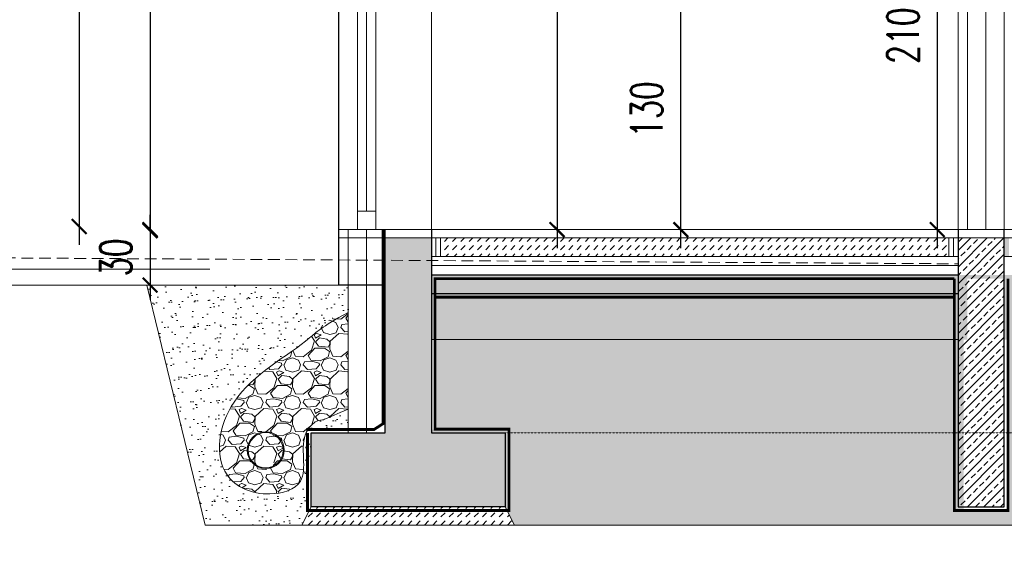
# Model space of a CAD drawing. Header units: millimetres. Extents: x -115268 to 140687, y -37779 to 24471.
# Tile 184 of 256: x 77527 to 78059, y -12365 to -12082. Entities that reach past the tile are written whole.
import ezdxf
from ezdxf import colors
from ezdxf.entities.mleader import LeaderData, LeaderLine
from ezdxf.math import Vec2, Vec3

# ---------------------------------------------------------------- set-up
doc = ezdxf.new("R2010")
doc.units = ezdxf.units.MM
doc.header["$PDMODE"] = 2
doc.header["$PDSIZE"] = 1
doc.linetypes.add('ACAD_ISO03W100', pattern=[30, 12, -18])
doc.linetypes.add('DASHED', pattern=[19.05, 12.7, -6.35])
doc.layers.get('0').update_dxf_attribs({"lineweight": 9})
for name, color, linetype, lineweight in [('A stolarka', 4, 'Continuous', 9), ('A_CIENKA', 7, 'Continuous', 9), ('A_HATCH', 8, 'Continuous', 9), ('A_IZOLACJA', 8, 'ZIGZAG', 9), ('A_KONSTRUKCJA', 3, 'Continuous', 25), ('A_PRZERYW', 8, 'DASHED', 9), ('A_WIDOK', 253, 'Continuous', 9)]:
    doc.layers.add(name, color=color, linetype=linetype, lineweight=lineweight)
doc.layers.add('A_WYMIAR', color=253, linetype='Continuous', lineweight=5, transparency=0.2)
doc.styles.add('romans 1-100', font='romans.shx', dxfattribs={"width": 0.7, "height": 17})
doc.linetypes.add('ZIGZAG', pattern='A,0.00254,-5.08,[131,ltypeshp.shx,S=5.08,R=0,X=-5.08,Y=0],-10.16,[131,ltypeshp.shx,S=5.08,R=180,X=5.08,Y=0],-5.08', length=20.32254)
doc.dimstyles.new('___SKALA_1_100', dxfattribs={"dimscale": 10, "dimtxt": 17, "dimasz": 0.8, "dimexe": 2, "dimexo": 2, "dimgap": 1, "dimtad": 1, "dimdec": 4, "dimrnd": 0.5, "dimdsep": 46, "dimtxsty": 'romans 1-100', "dimblk": 'ARCHTICK', "dimcen": 0.1, "dimdle": 1, "dimse1": 1, "dimse2": 1, "dimadec": 0, "dimazin": 0, "dimtfac": 1, "dimtdec": 4, "dimtix": 1, "dimtmove": 0, "dimatfit": 3, "dimldrblk": 'ARCHTICK', "dimfxl": 6, "dimfxlon": 1, "dimtolj": 1, "dimarcsym": 0})
pattern_1 = [(45, (32680.113, 64.7294), (-4.4901281, 4.4901281), []), (45, (32684.6033, 64.7294), (-4.4901281, 4.4901281), [3.175, -1.5875])]
pattern_2 = [(45, (32680.1132, 64.7294), (0, 4.49012806), [3.175, -3.175])]
pattern_3 = [(82.5, (32680.113, 64.7294), (-7.147627, 6.6950698), [0, -7.7216, 0, -8.636, 0, -8.255]), (52.5, (32680.113, 64.73), (-3.7802186, 16.494657), [0, -4.1656, 0, -6.9596, 0, -2.667]), (12.5, (32675.695, 60.311), (11.1659965, 11.2066462), [0, -2.54, 0, -9.144, 0, -11.938]), (2.5, (32675.695, 60.311), (7.645622, 13.9510156), [0, -1.27, 0, -5.9944, 0, -6.858])]

# ---------------------------------------------------------------- blocks, each defined once
blk = doc.blocks.new('_ArchTick')
at = {"color": 0, "linetype": 'ByBlock', "const_width": 0.15}
blk.add_lwpolyline([(-0.5, -0.5), (0.5, 0.5)], dxfattribs=at)
blk = doc.blocks.new('*D183')
at = {"layer": 'A_WIDOK', "color": 0, "lineweight": -2, "transparency": 16777216}
blk.add_line((77558.95, -11552.21), (77558.95, -12204.2), dxfattribs=at)
at = {"layer": 'Defpoints', "color": 0, "transparency": 16777216}
for p in [(77840.35, -11562.21), (77558.95, -12194.2), (77840.35, -12194.2)]:
    blk.add_point(p, dxfattribs=at)
at = {"layer": 'A_WIDOK', "color": 0, "lineweight": -2, "transparency": 16777216, "xscale": 8, "yscale": 8, "zscale": 8}
for p, rotation in [((77558.95, -11562.21), 90), ((77558.95, -12194.2), 270)]:
    blk.add_blockref('_ArchTick', p, dxfattribs=dict(at, rotation=rotation))
at = {"layer": 'A_WIDOK', "color": 0, "transparency": 16777216, "insert": (77540.45, -11878.21), "char_height": 17, "attachment_point": 5, "rotation": 90, "style": 'romans 1-100'}
blk.add_mtext('\\A1;632', dxfattribs=at)
blk = doc.blocks.new('*D184')
at = {"layer": 'A_WIDOK', "color": 0, "lineweight": -2, "transparency": 16777216}
blk.add_line((77597.29, -11736.4), (77597.29, -12206.39), dxfattribs=at)
at = {"layer": 'Defpoints', "color": 0, "transparency": 16777216}
for p in [(77894.48, -11746.4), (77597.29, -12196.39), (77846.85, -12196.39)]:
    blk.add_point(p, dxfattribs=at)
at = {"layer": 'A_WIDOK', "color": 0, "lineweight": -2, "transparency": 16777216, "xscale": 8, "yscale": 8, "zscale": 8}
for p, rotation in [((77597.29, -11746.4), 90), ((77597.29, -12196.39), 270)]:
    blk.add_blockref('_ArchTick', p, dxfattribs=dict(at, rotation=rotation))
at = {"layer": 'A_WIDOK', "color": 0, "transparency": 16777216, "insert": (77578.79, -11971.39), "char_height": 17, "attachment_point": 5, "rotation": 90, "style": 'romans 1-100'}
blk.add_mtext('\\A1;450', dxfattribs=at)
blk = doc.blocks.new('_Dot')
at = {"color": 0, "linetype": 'ByBlock', "lineweight": -2}
blk.add_line((-0.5, 0), (-1, 0), dxfattribs=at)
at = {"color": 0, "linetype": 'ByBlock', "const_width": 0.5}
blk.add_lwpolyline([(-0.25, 0, 1), (0.25, 0, 1)], format="xyb", close=True, dxfattribs=at)
blk = doc.blocks.new('*D446')
at = {"layer": 'A_WYMIAR', "color": 0, "lineweight": -2, "transparency": 16777216}
blk.add_line((78023.19, -11975.89), (78023.19, -12205.89), dxfattribs=at)
at = {"layer": 'Defpoints', "color": 0, "transparency": 16777216}
for p in [(78039.48, -11985.89), (78023.19, -12195.89), (78039.48, -12195.89)]:
    blk.add_point(p, dxfattribs=at)
at = {"layer": 'A_WYMIAR', "color": 0, "lineweight": -2, "transparency": 16777216, "xscale": 8, "yscale": 8, "zscale": 8}
for p, rotation in [((78023.19, -11985.89), 90), ((78023.19, -12195.89), 270)]:
    blk.add_blockref('_ArchTick', p, dxfattribs=dict(at, rotation=rotation))
at = {"layer": 'A_WYMIAR', "color": 0, "transparency": 16777216, "insert": (78004.69, -12090.89), "char_height": 17, "attachment_point": 5, "rotation": 90, "style": 'romans 1-100'}
blk.add_mtext('\\A1;210', dxfattribs=at)
blk = doc.blocks.new('*D759')
at = {"layer": 'A_WYMIAR', "color": 0, "lineweight": -2, "transparency": 16777216}
blk.add_line((77884.48, -12205.89), (77884.48, -12055.89), dxfattribs=at)
at = {"layer": 'Defpoints', "color": 0, "transparency": 16777216}
for p in [(77884.48, -12065.89), (77904.26, -12065.89), (77904.26, -12195.89)]:
    blk.add_point(p, dxfattribs=at)
at = {"layer": 'A_WYMIAR', "color": 0, "lineweight": -2, "transparency": 16777216, "xscale": 8, "yscale": 8, "zscale": 8}
for p, rotation in [((77884.48, -12065.89), 90), ((77884.48, -12195.89), 270)]:
    blk.add_blockref('_ArchTick', p, dxfattribs=dict(at, rotation=rotation))
at = {"layer": 'A_WYMIAR', "color": 0, "transparency": 16777216, "insert": (77865.98, -12130.89), "char_height": 17, "attachment_point": 5, "rotation": 90, "style": 'romans 1-100'}
blk.add_mtext('\\A1;130', dxfattribs=at)
blk = doc.blocks.new('*D767')
at = {"layer": 'A_WYMIAR', "color": 0, "lineweight": -2, "transparency": 16777216}
for p, q in [((77597.29, -12195.89), (77597.29, -12187.89)), ((77597.29, -12195.89), (77597.29, -12225.89)), ((77597.29, -12225.89), (77597.29, -12233.89))]:
    blk.add_line(p, q, dxfattribs=at)
at = {"layer": 'Defpoints', "color": 0, "transparency": 16777216}
for p in [(77699.48, -12195.89), (77597.29, -12225.89), (77699.48, -12225.89)]:
    blk.add_point(p, dxfattribs=at)
at = {"layer": 'A_WYMIAR', "color": 0, "lineweight": -2, "transparency": 16777216, "xscale": 8, "yscale": 8, "zscale": 8}
for p, rotation in [((77597.29, -12195.89), 270), ((77597.29, -12225.89), 90)]:
    blk.add_blockref('_ArchTick', p, dxfattribs=dict(at, rotation=rotation))
at = {"layer": 'A_WYMIAR', "color": 0, "transparency": 16777216, "insert": (77578.79, -12210.89), "char_height": 17, "attachment_point": 5, "rotation": 90, "style": 'romans 1-100'}
blk.add_mtext('\\A1;30', dxfattribs=at)
blk = doc.blocks.new('*D783')
at = {"layer": 'A_WYMIAR', "color": 0, "lineweight": -2, "ltscale": 0.5, "transparency": 16777216}
blk.add_line((77817.5, -11745.4), (77817.5, -12205.89), dxfattribs=at)
at = {"layer": 'Defpoints', "color": 0, "ltscale": 0.5, "transparency": 16777216}
for p in [(77894.48, -11755.4), (77817.5, -12195.89), (77894.48, -12195.89)]:
    blk.add_point(p, dxfattribs=at)
at = {"layer": 'A_WYMIAR', "color": 0, "lineweight": -2, "ltscale": 0.5, "transparency": 16777216, "xscale": 8, "yscale": 8, "zscale": 8}
for p, rotation in [((77817.5, -11755.4), 90.00000000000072), ((77817.5, -12195.89), 270.0000000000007)]:
    blk.add_blockref('_ArchTick', p, dxfattribs=dict(at, rotation=rotation))
at = {"layer": 'A_WYMIAR', "color": 0, "ltscale": 0.5, "transparency": 16777216, "insert": (77836, -11975.64), "char_height": 17, "attachment_point": 5, "rotation": 270, "style": 'romans 1-100'}
blk.add_mtext('\\A1;440.5', dxfattribs=at)

msp = doc.modelspace()

# ---------------------------------------------------------------- hatches: boundary and pattern name
at = {"layer": 'A_CIENKA', "true_color": 0x636466}
h = msp.add_hatch(dxfattribs=at)
h.set_pattern_fill('GRAVEL', color=251, scale=0.8)
h.set_pattern_definition([(228.0127875, (-91556.4945, 194710.2618), (-162.560000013, -182.879999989), [2.7337715, -270.6438691]), (184.969741, (-91558.3233, 194708.2298), (243.8399999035, 20.3200011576), [4.6912378, -464.4323911]), (132.5104471, (-91562.9969, 194707.8234), (203.200000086, -223.519999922), [3.3078522, -327.4777824]), (267.273689, (-91570.9217, 194702.7434), (20.3200000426, 406.399999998), [4.2720362, -422.9314994]), (292.8336542, (-91571.1249, 194698.4762), (-101.6000000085, 243.8399999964), [4.1890696, -414.718462]), (357.273689, (-91569.4993, 194694.6154), (-406.399999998, 20.3200000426), [4.2720362, -422.9314994]), (37.69424047, (-91565.2321, 194694.41216), (-264.1599999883, -203.2000000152), [5.6495493, -559.3049225]), (72.25532837, (-91560.7617, 194697.8666), (142.2400000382, 447.0399999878), [5.3337562, -528.0420528]), (121.4295656, (-91559.1361, 194702.9466), (-162.560000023, 264.1599999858), [4.286504, -424.3643656]), (175.2363583, (-91561.3713, 194706.6042), (223.519999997, -20.320000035), [4.8937062, -239.7914956]), (222.3974378, (-91566.2481, 194707.01056), (-243.8399999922, -223.5200000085), [6.3286234, -626.5341801]), (138.8140748, (-91550.8049, 194702.5402), (-142.239999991, 121.92000001), [2.1600363, -213.8445266]), (171.4692344, (-91552.4305, 194703.9626), (264.160000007, -40.639999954), [4.1094558, -406.837112]), (225, (-91556.494, 194704.572), (-5e-15, -20.32), [2.8736747, -25.8631449]), (203.1985905, (-91557.917, 194707.0106), (101.600000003, 40.639999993), [1.5475306, -153.204979]), (291.8014095, (-91559.3393, 194706.401), (-20.320000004, 60.96), [2.188525, -107.2380239]), (30.9637565, (-91558.5265, 194704.369), (60.96, 40.64), [3.5545573, -114.9303852]), (161.5650512, (-91555.4785, 194706.198), (40.64, -20.32), [2.5702971, -61.687185]), (16.38954033, (-91571.1249, 194706.401), (203.2, 60.96), [3.600704, -356.4706134]), (70.34617594, (-91567.6705, 194707.417), (-81.2800000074, -223.5199999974), [3.0207915, -299.0577254]), (293.1985905, (-91555.4785, 194710.2618), (-40.639999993, 101.600000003), [3.0950408, -151.6574687]), (343.61045967, (-91554.2593, 194707.417), (-203.2000000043, 60.959999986), [3.600704, -356.4706134]), (339.4439548, (-91571.125, 194693.8026), (-101.6, 40.64), [3.4722816, -170.1418745]), (294.7751406, (-91567.8737, 194692.5834), (-101.600000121, 223.519999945), [2.909377, -288.028747]), (66.8014095, (-91555.2753, 194689.9418), (40.639999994, 101.600000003), [3.0950408, -151.6574687]), (17.35402464, (-91554.0561, 194692.7866), (-264.159999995, -81.280000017), [3.4062619, -337.2190078]), (69.4439548, (-91565.232, 194689.9418), (-40.64, -101.6), [1.7361408, -171.8780153]), (101.3099325, (-91556.4945, 194689.9418), (-20.32, 81.28), [1.0361168, -102.5759597]), (165.9637565, (-91556.6977, 194690.958), (60.96, -20.32), [4.1890696, -79.5924367]), (186.00900596, (-91560.7617, 194691.9738), (203.199999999, 20.3200000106), [3.882136, -384.3309189]), (303.6900675, (-91558.5265, 194702.54), (-20.32, 40.64), [2.930591, -70.3342109]), (353.1572266, (-91556.9009, 194700.1018), (345.4400000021, -40.639999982), [5.1164541, -506.5280725]), (60.9453959, (-91551.8209, 194699.4922), (-81.280000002, -142.239999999), [2.0920659, -207.1151385]), (90, (-91550.805, 194701.32), (-20.32, 20.32), [1.2192, -19.1008]), (120.25643716, (-91561.1681, 194692.5834), (81.27999999, -142.240000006), [2.8229357, -279.4715262]), (48.0127875, (-91562.5905, 194695.0218), (162.560000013, 182.879999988), [5.467543, -267.9100976]), (360, (-91558.933, 194699.086), (20.32, 20.32), [5.2832, -15.0368]), (325.3048465, (-91553.6497, 194699.0858), (203.200000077, -142.23999989), [3.2128765, -318.0745338]), (254.0546041, (-91551.008, 194697.257), (-20.32, -81.28), [2.9586326, -144.9732003]), (207.64597536, (-91551.8209, 194694.4122), (-386.0800000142, -203.199999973), [4.8171608, -476.8997154]), (175.42607874, (-91556.0881, 194692.177), (-264.16, 20.32), [5.0962357, -504.5267716])])
edge = h.paths.add_edge_path(flags=16)
edge.add_arc((77659.58868, -12315.0339), 10, -180, 180, ccw=False)
edge = h.paths.add_edge_path(flags=16)
edge.add_arc((77659.58868, -12315.0339), 9.5, -180, 180, ccw=False)
h.paths.add_polyline_path([(77704.4842, -12241.78041), (77704.4842, -12294.338), (77691.80595, -12298.70516), (77691.72057, -12298.72196), (77691.63571, -12298.73805), (77691.55142, -12298.75347), (77691.46771, -12298.76826), (77691.38462, -12298.78244), (77691.30216, -12298.79607), (77691.22037, -12298.80916), (77691.13928, -12298.82176), (77691.05891, -12298.8339), (77690.97928, -12298.84563), (77690.90043, -12298.85696), (77690.82237, -12298.86795), (77690.74515, -12298.87863), (77690.66878, -12298.88903), (77690.59329, -12298.89918), (77690.5187, -12298.90913), (77690.44501, -12298.9189), (77690.3722, -12298.92849), (77690.30025, -12298.93795), (77690.22913, -12298.94727), (77690.15883, -12298.95648), (77690.08932, -12298.96561), (77690.02059, -12298.97465), (77689.95262, -12298.98365), (77689.88538, -12298.9926), (77689.81886, -12299.00154), (77689.75303, -12299.01048), (77689.68787, -12299.01944), (77689.62337, -12299.02843), (77689.55951, -12299.03748), (77689.49626, -12299.0466), (77689.4336, -12299.05581), (77689.37151, -12299.06514), (77689.30998, -12299.07459), (77689.24898, -12299.08419), (77689.18849, -12299.09396), (77689.1285, -12299.10391), (77689.06898, -12299.11406), (77689.00991, -12299.12443), (77688.95127, -12299.13505), (77688.89304, -12299.14592), (77688.8352, -12299.15706), (77688.77774, -12299.1685), (77688.72062, -12299.18025), (77688.66383, -12299.19234), (77688.60736, -12299.20477), (77688.55117, -12299.21757), (77688.49526, -12299.23076), (77688.43959, -12299.24435), (77688.38415, -12299.25837), (77688.32892, -12299.27282), (77688.27388, -12299.28774), (77688.21901, -12299.30313), (77688.16429, -12299.31902), (77688.10969, -12299.33543), (77688.0552, -12299.35237), (77688.0008, -12299.36986), (77687.94646, -12299.38792), (77687.89218, -12299.40657), (77687.83791, -12299.42583), (77687.78366, -12299.44571), (77687.72939, -12299.46623), (77687.67509, -12299.48742), (77687.62073, -12299.50929), (77687.56629, -12299.53186), (77687.51177, -12299.55514), (77687.45712, -12299.57916), (77687.40234, -12299.60394), (77687.34741, -12299.62948), (77687.2923, -12299.65582), (77687.23699, -12299.68297), (77687.18147, -12299.71094), (77687.12571, -12299.73976), (77687.06969, -12299.76945), (77687.01339, -12299.80001), (77686.9568, -12299.83148), (77686.89989, -12299.86387), (77686.84264, -12299.8972), (77686.78504, -12299.93148), (77686.72705, -12299.96674), (77686.66867, -12300.00299), (77686.60988, -12300.04024), (77686.55069, -12300.07848), (77686.49113, -12300.11772), (77686.43121, -12300.15792), (77686.37093, -12300.1991), (77686.31032, -12300.24124), (77686.24938, -12300.28434), (77686.18814, -12300.32838), (77686.12661, -12300.37335), (77686.06479, -12300.41926), (77686.00271, -12300.46609), (77685.94038, -12300.51382), (77685.87781, -12300.56247), (77685.81502, -12300.61201), (77685.75203, -12300.66243), (77685.68883, -12300.71374), (77685.62546, -12300.76592), (77685.56192, -12300.81896), (77685.49823, -12300.87286), (77685.43441, -12300.92761), (77685.37046, -12300.98319), (77685.3064, -12301.03961), (77685.24225, -12301.09685), (77685.17801, -12301.1549), (77685.11372, -12301.21376), (77685.04936, -12301.27342), (77684.98497, -12301.33387), (77684.92056, -12301.3951), (77684.85614, -12301.4571), (77684.79172, -12301.51987), (77684.72733, -12301.5834), (77684.66296, -12301.64767), (77684.59864, -12301.71269), (77684.53439, -12301.77844), (77684.47021, -12301.84492), (77684.40612, -12301.91211), (77684.34214, -12301.98001), (77684.27827, -12302.04862), (77684.21454, -12302.11791), (77684.15095, -12302.18789), (77684.08752, -12302.25854), (77684.02427, -12302.32986), (77683.96121, -12302.40185), (77683.89836, -12302.47448), (77683.83572, -12302.54775), (77683.77331, -12302.62167), (77683.71115, -12302.6962), (77683.64925, -12302.77136), (77683.58763, -12302.84713), (77683.52629, -12302.9235), (77683.46526, -12303.00046), (77683.40455, -12303.07801), (77683.34417, -12303.15614), (77683.28413, -12303.23484), (77683.22445, -12303.3141), (77683.16515, -12303.39392), (77683.10624, -12303.47427), (77683.04773, -12303.55517), (77682.98963, -12303.6366), (77682.93197, -12303.71854), (77682.87475, -12303.801), (77682.81799, -12303.88397), (77682.76171, -12303.96743), (77682.70591, -12304.05137), (77682.65062, -12304.1358), (77682.59584, -12304.2207), (77682.5416, -12304.30607), (77682.48789, -12304.39189), (77682.43475, -12304.47815), (77682.38218, -12304.56486), (77682.3302, -12304.652), (77682.27882, -12304.73956), (77682.22806, -12304.82753), (77682.17792, -12304.91592), (77681.87979, -12305.47691), (77681.61003, -12306.0516), (77681.36897, -12306.63949), (77681.15521, -12307.24095), (77680.96732, -12307.85632), (77680.80387, -12308.48597), (77680.66343, -12309.13027), (77680.54457, -12309.78957), (77680.44585, -12310.46423), (77680.36586, -12311.15463), (77680.30316, -12311.86111), (77680.25631, -12312.58405), (77680.22389, -12313.32381), (77680.20447, -12314.08074), (77680.19662, -12314.85522), (77680.1989, -12315.64759), (77680.2099, -12316.45823), (77680.22817, -12317.28749), (77680.25228, -12318.13574), (77680.28082, -12319.00334), (77680.31233, -12319.89066), (77680.34488, -12320.79735), (77680.37391, -12321.71973), (77680.39411, -12322.65308), (77680.40015, -12323.59267), (77680.38671, -12324.53379), (77680.34848, -12325.47171), (77680.28013, -12326.40173), (77680.17634, -12327.31912), (77680.03178, -12328.21916), (77679.84115, -12329.09713), (77679.59911, -12329.94831), (77679.30034, -12330.768), (77678.93953, -12331.55145), (77678.51141, -12332.294), (77678.01414, -12332.99291), (77677.45145, -12333.64866), (77676.82754, -12334.26197), (77676.14662, -12334.8336), (77675.41292, -12335.3643), (77674.63064, -12335.85479), (77673.80399, -12336.30583), (77672.93719, -12336.71816), (77672.03445, -12337.09253), (77671.09998, -12337.42967), (77670.138, -12337.73033), (77669.15271, -12337.99526), (77668.14833, -12338.2252), (77667.12907, -12338.42089), (77666.09914, -12338.58307), (77665.06276, -12338.71249), (77664.02414, -12338.8099), (77662.98749, -12338.87603), (77661.95702, -12338.91164), (77660.93595, -12338.91736), (77659.92527, -12338.89363), (77658.92561, -12338.84085), (77657.93763, -12338.75942), (77656.96198, -12338.64974), (77655.99929, -12338.51221), (77655.05023, -12338.34724), (77654.11544, -12338.15521), (77653.19556, -12337.93653), (77652.29125, -12337.69161), (77651.40316, -12337.42083), (77650.53193, -12337.12461), (77649.67822, -12336.80334), (77648.84266, -12336.45741), (77648.02592, -12336.08724), (77647.22863, -12335.69323), (77646.45145, -12335.27576), (77645.69502, -12334.83525), (77644.96, -12334.37208), (77644.24703, -12333.88667), (77643.55677, -12333.37941), (77642.88985, -12332.85071), (77642.24693, -12332.30095), (77641.62865, -12331.73055), (77641.03567, -12331.1399), (77640.46864, -12330.52941), (77639.92819, -12329.89947), (77639.41499, -12329.25048), (77638.92967, -12328.58284), (77638.47268, -12327.89701), (77638.04375, -12327.19361), (77637.64244, -12326.47329), (77637.26836, -12325.73672), (77636.92108, -12324.98455), (77636.60018, -12324.21743), (77636.30525, -12323.43604), (77636.22598, -12323.20209), (77635.82751, -12321.89626), (77635.54248, -12320.78233), (77635.30472, -12319.64732), (77635.11355, -12318.49286), (77634.96831, -12317.32059), (77634.86832, -12316.13216), (77634.81291, -12314.9292), (77634.80141, -12313.71335), (77634.83315, -12312.48626), (77634.90745, -12311.24957), (77635.02364, -12310.00491), (77635.18105, -12308.75392), (77635.37901, -12307.49826), (77635.61684, -12306.23954), (77635.89387, -12304.97943), (77636.20944, -12303.71955), (77636.56286, -12302.46155), (77636.95347, -12301.20707), (77637.38059, -12299.95774), (77637.84356, -12298.71522), (77638.34169, -12297.48113), (77638.87431, -12296.25712), (77639.44077, -12295.04483), (77640.04037, -12293.8459), (77640.67246, -12292.66198), (77641.33635, -12291.49469), (77642.03137, -12290.34568), (77642.75687, -12289.21659), (77643.51203, -12288.10868), (77644.29567, -12287.0217), (77645.10646, -12285.95509), (77645.94311, -12284.90829), (77646.8043, -12283.88071), (77647.68872, -12282.87178), (77648.59506, -12281.88094), (77649.52202, -12280.90761), (77650.46829, -12279.95122), (77651.43255, -12279.0112), (77652.41351, -12278.08698), (77653.40984, -12277.17798), (77654.42025, -12276.28363), (77655.44341, -12275.40337), (77656.47804, -12274.53661), (77657.5228, -12273.6828), (77658.5764, -12272.84135), (77659.63753, -12272.01169), (77660.70488, -12271.19326), (77661.77714, -12270.38547), (77662.853, -12269.58777), (77663.93115, -12268.79958), (77665.01029, -12268.02032), (77666.0891, -12267.24942), (77667.16627, -12266.48632), (77668.2405, -12265.73044), (77669.31048, -12264.98121), (77670.3749, -12264.23805), (77671.43245, -12263.5004), (77672.48182, -12262.76769), (77673.52171, -12262.03933), (77674.5508, -12261.31477), (77675.56778, -12260.59343), (77676.57135, -12259.87473), (77677.5602, -12259.15811), (77678.53302, -12258.44299), (77679.48849, -12257.7288), (77680.42532, -12257.01498), (77681.34219, -12256.30094), (77682.2378, -12255.58612), (77683.11083, -12254.86995), (77683.95998, -12254.15185), (77684.7845, -12253.43166), (77685.58464, -12252.70993), (77686.36071, -12251.98727), (77687.11305, -12251.26429), (77687.84199, -12250.54161), (77688.54786, -12249.81984), (77689.23101, -12249.09961), (77689.89175, -12248.38152), (77690.53042, -12247.66618), (77704.4842, -12237.42799), (77704.4842, -12240.66776)])
at = {"layer": 'A_HATCH', "transparency": 33554687}
h = msp.add_hatch(dxfattribs=at)
h.set_pattern_fill('DASH', color=256, angle=45)
h.set_pattern_definition(pattern_2)
h.paths.add_polyline_path([(78553.51017, -10903.92547), (77733.33365, -10903.92547), (77733.33365, -10913.92547), (78553.51017, -10913.92547)])
h.paths.add_polyline_path([(77517.48387, -11899.65929), (77517.48387, -11861.12596), (77491.98387, -11861.12596), (77491.98387, -11899.65929)], flags=9)
h.paths.add_polyline_path([(77518.61232, -10663.98121), (77518.61232, -10624.88121), (77493.11232, -10624.88121), (77493.11232, -10663.98121)], flags=9)
h.paths.add_polyline_path([(77680.74867, -10749.48121), (77680.74867, -10710.38121), (77655.24867, -10710.38121), (77655.24867, -10749.48121)], flags=9)
h.paths.add_polyline_path([(77515.36541, -11256.67459), (77525.01753, -11256.67459), (77525.01753, -11236.06749), (77515.36541, -11236.06749)], flags=9)
h.paths.add_polyline_path([(77187.87467, -11256.67459), (77399.38899, -11256.67459), (77399.38899, -11236.06749), (77187.87467, -11236.06749)], flags=9)
h.paths.add_polyline_path([(77515.28052, -11322.29221), (77524.93263, -11322.29221), (77524.93263, -11301.68512), (77515.28052, -11301.68512)], flags=9)
h.paths.add_polyline_path([(77515.31462, -11289.59626), (77554.4756, -11289.59626), (77554.4756, -11268.98917), (77515.31462, -11268.98917)], flags=9)
h.paths.add_polyline_path([(77514.20275, -11224.1225), (77557.24505, -11224.1225), (77557.24505, -11203.5154), (77514.20275, -11203.5154)], flags=9)
h.paths.add_polyline_path([(77515.28052, -11191.34469), (77524.93263, -11191.34469), (77524.93263, -11170.7376), (77515.28052, -11170.7376)], flags=9)
h.paths.add_polyline_path([(77514.20275, -11158.64874), (77557.24505, -11158.64874), (77557.24505, -11138.04164), (77514.20275, -11138.04164)], flags=9)
h.paths.add_polyline_path([(77514.20275, -11125.91186), (77557.24505, -11125.91186), (77557.24505, -11105.30476), (77514.20275, -11105.30476)], flags=9)
h.paths.add_polyline_path([(77515.54655, -11093.13405), (77562.47015, -11093.13405), (77562.47015, -11072.52695), (77515.54655, -11072.52695)], flags=9)
h.paths.add_polyline_path([(77153.4927, -11062.82329), (77175.58001, -11062.82329), (77175.58001, -11042.2162), (77153.4927, -11042.2162)], flags=9)
h.paths.add_polyline_path([(77188.26044, -11322.29221), (77277.88527, -11322.29221), (77277.88527, -11301.68512), (77188.26044, -11301.68512)], flags=9)
h.paths.add_polyline_path([(77187.78977, -11290.67966), (77464.30966, -11290.67966), (77464.30966, -11268.77203), (77187.78977, -11268.77203)], flags=9)
h.paths.add_polyline_path([(77187.78977, -11224.08157), (77286.76658, -11224.08157), (77286.76658, -11203.47448), (77187.78977, -11203.47448)], flags=9)
h.paths.add_polyline_path([(77187.78977, -11191.34469), (77399.3041, -11191.34469), (77399.3041, -11170.7376), (77187.78977, -11170.7376)], flags=9)
h.paths.add_polyline_path([(77187.78977, -11160.88547), (77508.45826, -11160.88547), (77508.45826, -11139.90548), (77187.78977, -11139.90548)], flags=9)
h.paths.add_polyline_path([(77188.66972, -11125.87093), (77310.92756, -11125.87093), (77310.92756, -11105.26384), (77188.66972, -11105.26384)], flags=9)
h.paths.add_polyline_path([(77188.66972, -11093.18862), (77346.62333, -11093.18862), (77346.62333, -11072.58153), (77188.66972, -11072.58153)], flags=9)
h.paths.add_polyline_path([(77187.63288, -11060.57452), (77353.31501, -11060.57452), (77353.31501, -11039.96743), (77187.63288, -11039.96743)], flags=9)
h.paths.add_polyline_path([(79357.8378, -10379.78814), (79425.3378, -10379.78814), (79425.3378, -10354.78814), (79357.8378, -10354.78814)], flags=9)
h.paths.add_polyline_path([(78989.95665, -12176.81378), (79072.45665, -12176.81378), (79072.45665, -12151.81378), (78989.95665, -12151.81378)], flags=9)
h.paths.add_polyline_path([(79590.90337, -11696.24955), (79658.40337, -11696.24955), (79658.40337, -11671.24955), (79590.90337, -11671.24955)], flags=9)
h.paths.add_polyline_path([(79000.07936, -10861.28317), (79082.57936, -10861.28317), (79082.57936, -10836.28317), (79000.07936, -10836.28317)], flags=9)
h.paths.add_polyline_path([(78971.71643, -10217.78814), (79041.71643, -10217.78814), (79041.71643, -10192.78814), (78971.71643, -10192.78814)], flags=9)
h.paths.add_polyline_path([(78781.65983, -10329.78814), (78849.15983, -10329.78814), (78849.15983, -10304.78814), (78781.65983, -10304.78814)], flags=9)
h.paths.add_polyline_path([(79243.21513, -11534.24955), (79313.21513, -11534.24955), (79313.21513, -11509.24955), (79243.21513, -11509.24955)], flags=9)
h.paths.add_polyline_path([(78887.74596, -12165.73808), (78950.24596, -12165.73808), (78950.24596, -12140.73808), (78887.74596, -12140.73808)], flags=9)
h.paths.add_polyline_path([(78819.48055, -10849.27667), (78881.98055, -10849.27667), (78881.98055, -10824.27667), (78819.48055, -10824.27667)], flags=9)
h.paths.add_polyline_path([(79748.16796, -11658.94474), (79778.16796, -11658.94474), (79778.16796, -11628.94474), (79748.16796, -11628.94474)], flags=9)
h.paths.add_polyline_path([(77794.15489, -11658.94474), (77824.15489, -11658.94474), (77824.15489, -11628.94474), (77794.15489, -11628.94474)], flags=9)
h.paths.add_polyline_path([(77704.50735, -10303.05506), (77704.50735, -10325.14237), (77725.11444, -10325.14237), (77725.11444, -10303.05506)], flags=9)
h.paths.add_polyline_path([(78327.30931, -10341.08253), (78349.39662, -10341.08253), (78349.39662, -10320.47543), (78327.30931, -10320.47543)], flags=9)
h.paths.add_polyline_path([(78156.3486, -12184.02593), (78178.43592, -12184.02593), (78178.43592, -12163.41884), (78156.3486, -12163.41884)], flags=9)
h.paths.add_polyline_path([(77900.10727, -11657.54394), (77922.19458, -11657.54394), (77922.19458, -11636.93684), (77900.10727, -11636.93684)], flags=9)
h.paths.add_polyline_path([(79503.74373, -11657.54394), (79525.83105, -11657.54394), (79525.83105, -11636.93684), (79503.74373, -11636.93684)], flags=9)
h.paths.add_polyline_path([(77774.33141, -11841.71243), (77774.33141, -11863.79975), (77794.93851, -11863.79975), (77794.93851, -11841.71243)], flags=9)
h.paths.add_polyline_path([(78071.47765, -11793.73246), (78071.47765, -11815.81977), (78092.08475, -11815.81977), (78092.08475, -11793.73246)], flags=9)
h.paths.add_polyline_path([(80083.20902, -11599.61466), (80083.20902, -11621.70197), (80103.81611, -11621.70197), (80103.81611, -11599.61466)], flags=9)
h.paths.add_polyline_path([(80085.32461, -10503.19306), (80085.32461, -10525.28037), (80105.9317, -10525.28037), (80105.9317, -10503.19306)], flags=9)
h.paths.add_polyline_path([(77803.64382, -12304.91209), (77963.6711, -12304.91209), (77963.6711, -12274.00145), (77803.64382, -12274.00145)], flags=9)
h.paths.add_polyline_path([(77730.67232, -11076.45917), (77890.7303, -11076.45917), (77890.7303, -11045.54853), (77730.67232, -11045.54853)], flags=9)
h.paths.add_polyline_path([(80707.70397, -12561.72384), (80767.64258, -12561.72384), (80767.64258, -12530.8132), (80707.70397, -12530.8132)], flags=9)
h.paths.add_polyline_path([(80718.28048, -12673.33893), (80770.04378, -12673.33893), (80770.04378, -12642.42828), (80718.28048, -12642.42828)], flags=9)
h.paths.add_polyline_path([(80671.44203, -12444.56083), (80804.69237, -12444.56083), (80804.69237, -12413.65019), (80671.44203, -12413.65019)], flags=9)
h = msp.add_hatch(dxfattribs=at)
h.set_pattern_fill('ANSI33', color=256)
h.set_pattern_definition(pattern_1)
h.paths.add_polyline_path([(77749.4842, -11569.39836), (77724.4842, -11569.39836), (77724.4842, -11726.39836), (77749.4842, -11726.39836), (77749.4842, -11696.39836), (77749.4842, -11694.39836)])
h.paths.add_polyline_path([(78059.4842, -11726.39836), (78034.4842, -11726.39836), (77749.4842, -11726.39836), (77724.4842, -11726.39836), (77724.4842, -11746.39836), (77749.4842, -11746.39836), (78039.4842, -11746.39836), (78059.4842, -11746.39836)])
h.paths.add_polyline_path([(77749.4842, -11746.39836), (77724.4842, -11746.39836), (77724.4842, -11833.13916), (77749.4842, -11833.13916)])
h.paths.add_polyline_path([(77749.4842, -11833.13916), (77724.4842, -11833.13916), (77724.4842, -11985.88688), (77749.4842, -11985.88688)])
h.paths.add_polyline_path([(78059.4842, -11785.15918), (78034.4842, -11785.15918), (78034.4842, -11985.88688), (78059.4842, -11985.88688)])
h.paths.add_polyline_path([(78059.4842, -11746.39836), (78034.4842, -11746.39836), (78034.4842, -11785.15918), (78059.4842, -11785.15918)])
h.paths.add_polyline_path([(78059.4842, -11569.39836), (78034.4842, -11569.39836), (78034.4842, -11726.39836), (78059.4842, -11726.39836), (78059.4842, -11706.39836)])
h.paths.add_polyline_path([(77749.4842, -12200.38688), (77724.4842, -12200.38688), (77724.4842, -12305.88688), (77684.4842, -12305.88688), (77684.4842, -12345.88688), (77724.4842, -12345.88688), (77789.4842, -12345.88688), (77789.4842, -12305.88688), (77749.4842, -12305.88688)])
h.paths.add_polyline_path([(80044.4842, -12305.88688), (80004.4842, -12305.88688), (80004.4842, -12200.38688), (79979.4842, -12200.38688), (79979.4842, -12305.88688), (79939.4842, -12305.88688), (79939.4842, -12345.88688), (79979.4842, -12345.88688), (80044.4842, -12345.88688)])
h.paths.add_polyline_path([(80004.4842, -11746.39836), (79979.4842, -11746.39836), (79979.4842, -11895.88688), (79989.4842, -11895.88688), (80000.97112, -11895.88688), (80004.4842, -11890.87875)])
h.paths.add_polyline_path([(80044.4842, -11591.04138), (80024.4842, -11591.04138), (80024.4842, -11726.39836), (80044.4842, -11726.39836)])
h.paths.add_polyline_path([(80044.4842, -11569.39836), (80024.4842, -11569.39836), (80024.4842, -11591.04138), (80044.4842, -11591.04138)])
h.paths.add_polyline_path([(80044.4842, -11726.39836), (80024.4842, -11726.39836), (80024.4842, -11746.39836), (80044.4842, -11746.39836)])
h.paths.add_polyline_path([(80024.4842, -11726.39836), (80019.4842, -11726.39836), (79334.4842, -11726.39836), (79309.4842, -11726.39836), (79309.4842, -11746.39836), (79319.4842, -11746.39836), (79979.4842, -11746.39836), (80004.4842, -11746.39836), (80024.4842, -11746.39836)])
h.paths.add_polyline_path([(79334.4842, -11569.39836), (79309.4842, -11569.39836), (79309.4842, -11574.39836), (79309.4842, -11726.39836), (79334.4842, -11726.39836)])
h = msp.add_hatch(dxfattribs=at)
h.set_pattern_fill('DASH', color=256, angle=45)
h.set_pattern_definition(pattern_2)
h.paths.add_polyline_path([(79002.42261, -12200.38688), (78148.22553, -12200.38688), (78148.22553, -12210.38688), (79974.4842, -12210.38688), (79974.4842, -12200.38688), (79006.69489, -12200.38688), (79006.69489, -12206.96258)])
h.paths.add_polyline_path([(78039.4842, -12225.88688), (78039.4842, -12222.38688), (77751.4842, -12222.38688), (77751.4842, -12230.38688), (78039.4842, -12230.38688)], flags=17)
h.paths.add_polyline_path([(78039.4842, -12220.38688), (77749.4842, -12220.38688), (77749.4842, -12230.38688), (77751.4842, -12230.38688), (77751.4842, -12222.38688), (78039.4842, -12222.38688)])
h.paths.add_polyline_path([(78148.22553, -12220.38688), (78039.4842, -12220.38688), (78039.4842, -12222.38688), (78148.22553, -12222.38688)])
h.paths.add_polyline_path([(79979.4842, -12220.38688), (78659.96383, -12220.38688), (78148.22553, -12222.38688), (78148.22553, -12230.38688), (79979.4842, -12230.38688)])
h.paths.add_polyline_path([(78059.4842, -12222.38688), (78059.4842, -12230.38688), (78148.22553, -12230.38688), (78148.22553, -12222.38688)])
h.paths.add_polyline_path([(78064.4842, -12200.38688), (78064.4842, -12210.38688), (78148.22553, -12210.38688), (78148.22553, -12200.38688)])
h.paths.add_polyline_path([(78061.9842, -12210.38688), (78061.9842, -12200.38688), (78059.4842, -12200.38688), (78059.4842, -12210.38688)])
h = msp.add_hatch(dxfattribs=at)
h.set_pattern_fill('DASH', color=256, angle=45)
h.set_pattern_definition(pattern_2)
h.paths.add_polyline_path([(78029.4842, -12200.38688), (77754.4842, -12200.38688), (77754.4842, -12210.38688), (78029.4842, -12210.38688)])
h = msp.add_hatch(dxfattribs=at)
h.set_pattern_fill('ANSI33', color=256)
h.set_pattern_definition(pattern_1)
h.paths.add_polyline_path([(78059.4842, -12210.38688), (78034.4842, -12210.38688), (78034.4842, -12345.88688), (78059.4842, -12345.88688)])
h.paths.add_polyline_path([(78059.4842, -12200.38688), (78034.4842, -12200.38688), (78034.4842, -12210.38688), (78059.4842, -12210.38688)])
h = msp.add_hatch(dxfattribs=at)
h.set_pattern_fill('AR-SAND', color=256, scale=0.2, angle=45)
h.set_pattern_definition(pattern_3)
edge = h.paths.add_edge_path()
edge.add_spline(control_points=[(77704.4842, -12292.98311), (77691.38027, -12298.79098), (77689.17505, -12299.10156), (77686.72677, -12299.29276), (77679.89983, -12306.34022), (77680.1821, -12317.21001), (77680.92753, -12335.32978), (77657.83409, -12341.77338), (77630.06413, -12328.9638), (77637.77866, -12281.17549), (77677.16861, -12261.80159), (77689.61023, -12248.83063), (77704.4842, -12240.66776)], knot_values=[47.550004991, 47.550004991, 47.550004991, 47.550004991, 49.586443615, 58.263705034, 69.20821816, 85.572248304, 96.852451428, 112.703875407, 136.831007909, 174.585221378, 221.474278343, 234.313552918, 234.313552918, 234.313552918, 234.313552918], degree=3, periodic=0)
edge.add_line((77704.4842, -12240.66776), (77704.4842, -12225.88688))
edge.add_line((77704.4842, -12225.88688), (77595.58606, -12225.88688))
edge.add_line((77595.58606, -12225.88688), (77627.14978, -12355.88688))
edge.add_line((77627.14978, -12355.88688), (77679.4842, -12355.88688))
edge.add_line((77679.4842, -12355.88688), (77684.4842, -12345.88688))
edge.add_line((77684.4842, -12345.88688), (77684.4842, -12305.88688))
edge.add_line((77684.4842, -12305.88688), (77704.4842, -12305.88688))
edge.add_line((77704.4842, -12305.88688), (77704.4842, -12292.98311))
h = msp.add_hatch(dxfattribs=at)
h.set_pattern_fill('AR-SAND', color=256, scale=0.2, angle=45)
h.set_pattern_definition(pattern_3)
h.paths.add_polyline_path([(78039.4842, -12230.38688), (77749.4842, -12230.38688), (77749.4842, -12255.38688), (78039.4842, -12255.38688)])
h.paths.add_polyline_path([(78059.4842, -12230.38688), (78059.4842, -12255.38688), (79979.4842, -12255.38688), (79979.4842, -12230.38688), (78699.4842, -12230.38688)])
h = msp.add_hatch(dxfattribs=at)
h.set_pattern_fill('AR-SAND', color=256, scale=0.2, angle=45)
h.set_pattern_definition(pattern_3)
h.paths.add_polyline_path([(78933.57266, -12255.38688), (78061.4842, -12255.38688), (78061.4842, -12347.88688), (78037.4842, -12347.88688), (78037.4842, -12255.38688), (77751.4842, -12255.38688), (77751.4842, -12304.05617), (77749.4842, -12304.05617), (77749.4842, -12305.88688), (77789.4842, -12305.88688), (77789.4842, -12345.88688), (77794.4842, -12355.88688), (78933.57266, -12355.88688)])
h.paths.add_polyline_path([(79939.4842, -12305.88688), (79979.4842, -12305.88688), (79979.4842, -12303.88688), (79977.4842, -12303.88688), (79977.4842, -12255.38688), (78933.57266, -12255.38688), (78933.57266, -12355.88688), (79934.4842, -12355.88688), (79939.4842, -12345.88688)])
h = msp.add_hatch(dxfattribs=at)
h.set_pattern_fill('DASH', color=256, angle=45)
h.set_pattern_definition([(45, (32696.2638, -1251.732), (0, 4.49012806), [3.175, -3.175])])
h.paths.add_polyline_path([(77684.4842, -12345.88688), (77749.4842, -12345.88688), (77789.4842, -12345.88688), (77794.4842, -12355.88688), (77679.4842, -12355.88688)])

# ---------------------------------------------------------------- linework, layer by layer
at = {"layer": 'A stolarka'}
msp.add_line((77714.4842, -11995.88688), (77714.4842, -12185.88688), dxfattribs=at)
msp.add_lwpolyline([(77709.4842, -11985.88688), (77719.4842, -11985.88688), (77719.4842, -12195.88688), (77709.4842, -12195.88688)], close=True, dxfattribs=at)
msp.add_lwpolyline([(77719.4842, -12195.88688), (77719.4842, -12185.88688), (77709.4842, -12185.88688), (77709.4842, -12195.88688), (77719.4842, -12195.88688)], dxfattribs=at)
at = {"layer": 'A_CIENKA'}
for p, q in [((77699.4842, -11985.88688), (77699.4842, -12225.88688)), ((77749.4842, -11985.88688), (77749.4842, -12195.88688)), ((78034.4842, -11985.88688), (78034.4842, -12195.88688)), ((78039.4842, -11985.88688), (78039.4842, -12195.88688)), ((78049.4842, -11985.88688), (78049.4842, -12195.88688)), ((78059.4842, -11985.88688), (78059.4842, -12195.88688)), ((77003.40663, -12225.88688), (77724.4842, -12225.88688)), ((77003.40663, -12225.88688), (77724.4842, -12225.88688)), ((79984.00457, -12355.88688), (77682.4842, -12355.88688))]:
    msp.add_line(p, q, dxfattribs=at)
at = {"layer": 'A_CIENKA', "color": 18, "true_color": 0x000000}
for p, q in [((77699.4842, -12195.88688), (80024.4842, -12195.88688)), ((77699.4842, -12225.88688), (77724.4842, -12225.88688))]:
    msp.add_line(p, q, dxfattribs=at)
at = {"layer": 'A_CIENKA', "linetype": 'ACAD_ISO03W100', "ltscale": 0.005}
msp.add_line((77789.4842, -12305.88688), (79939.4842, -12305.88688), dxfattribs=at)
at = {"layer": 'A_CIENKA'}
for points in [[(77704.4842, -12195.88688), (77704.4842, -12305.88688)], [(77679.4842, -12355.88688), (77627.14978, -12355.88688), (77595.58606, -12225.88688)], [(77789.4842, -12345.88688), (77794.4842, -12355.88688), (77679.4842, -12355.88688), (77684.4842, -12345.88688)]]:
    msp.add_lwpolyline(points, dxfattribs=at)
for radius in [10, 9.5]:
    msp.add_circle((77659.8872, -12315.25222), radius, dxfattribs=at)
at = {"layer": 'A_CIENKA', "ltscale": 0.2}
msp.add_open_spline([(77704.4842, -12240.66776), (77689.61023, -12248.83063), (77677.16861, -12261.80159), (77637.77866, -12281.17549), (77630.06413, -12328.9638), (77657.83409, -12341.77338), (77680.92753, -12335.32978), (77680.1821, -12317.21001), (77679.89983, -12306.34022), (77686.72677, -12299.29276), (77689.17505, -12299.10156), (77691.38027, -12298.79098), (77704.4842, -12292.98311)], degree=3, knots=[47.550004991, 47.550004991, 47.550004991, 47.550004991, 60.389279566, 107.278336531, 145.03255, 169.159682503, 185.011106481, 196.291309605, 212.65533975, 223.599852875, 232.277114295, 234.313552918, 234.313552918, 234.313552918, 234.313552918], dxfattribs=at)
at = {"layer": 'A_IZOLACJA', "linetype": 'DASHED', "ltscale": 0.01, "const_width": 1.5}
for points in [[(77681.75221, -12304.05617), (77718.48299, -12304.05617), (77723.3027, -12300.94588), (77723.3027, -12195.88688)], [(77682.4842, -12305.88688), (77682.4842, -12347.88688), (77791.4842, -12347.88688), (77791.4842, -12303.88688), (77751.4842, -12303.88688), (77751.4842, -12222.38688), (78032.4842, -12222.38688)], [(78061.4842, -12222.38688), (78061.4842, -12347.88688), (78032.4842, -12347.88688), (78032.4842, -12222.38688)], [(77751.4842, -12232.41261), (78032.4842, -12232.41261)]]:
    msp.add_lwpolyline(points, dxfattribs=at)
at = {"layer": 'A_IZOLACJA', "ltscale": 0.01}
for points in [[(77714.4842, -12195.88688), (77714.4842, -12305.88688)], [(77751.9842, -12200.38688), (77751.9842, -12210.38688)], [(78031.9842, -12200.38688), (78031.9842, -12210.38688)], [(77749.4842, -12215.38688), (78034.4842, -12215.38688)]]:
    msp.add_lwpolyline(points, dxfattribs=at)
at = {"layer": 'A_KONSTRUKCJA'}
for points in [[(77699.4842, -12225.88688), (77699.4842, -11564.39836)], [(77749.4842, -12195.88688), (77749.4842, -12305.88688), (77789.4842, -12305.88688), (77789.4842, -12345.88688), (77724.4842, -12345.88688), (77684.4842, -12345.88688), (77684.4842, -12305.88688), (77724.4842, -12305.88688), (77724.4842, -12195.88688)], [(78034.4842, -12195.88688), (78034.4842, -12345.88688), (78059.4842, -12345.88688), (78059.4842, -12195.88688)], [(77749.4842, -12220.38688), (78034.4842, -12220.38688)], [(77724.4842, -12225.88688), (77699.4842, -12225.88688)], [(77749.4842, -12230.38688), (78034.4842, -12230.38688)]]:
    msp.add_lwpolyline(points, dxfattribs=at)
at = {"layer": 'A_PRZERYW', "ltscale": 0.5}
msp.add_line((76908.61226, -12207.43183), (78034.4842, -12214.38538), dxfattribs=at)
at = {"layer": 'A_WIDOK'}
for points in [[(77699.4842, -12195.88688), (80024.4842, -12195.88688)], [(77699.4842, -12200.38688), (80024.4842, -12200.38688)], [(77749.4842, -12200.38688), (77754.4842, -12200.38688), (77754.4842, -12210.38688)], [(78034.4842, -12200.38688), (78029.4842, -12200.38688), (78029.4842, -12210.38688)], [(78059.4842, -12200.38688), (78064.4842, -12200.38688), (78064.4842, -12210.38688)], [(77749.4842, -12210.38688), (78034.4842, -12210.38688)], [(78059.4842, -12210.38688), (79979.4842, -12210.38688)], [(77749.4842, -12255.38688), (78034.4842, -12255.38688)]]:
    msp.add_lwpolyline(points, dxfattribs=at)
at = {"layer": 'A_WYMIAR'}
for p, q in [((77724.4842, -12225.88688), (77724.4842, -12195.88688)), ((77749.4842, -12195.88688), (77749.4842, -12225.88688)), ((77749.4842, -12345.88688), (77724.4842, -12345.88688))]:
    msp.add_line(p, q, dxfattribs=at)
msp.add_lwpolyline([(79909.68983, -12217.23485), (80394.42643, -12217.23485), (80394.42643, -12692.52253), (76908.61226, -12692.52253), (76908.61226, -12217.23485), (77629.68983, -12217.23485)], dxfattribs=at)

# ---------------------------------------------------------------- dimensions: what is measured, and where the dimension line sits
at = {"layer": 'A_WIDOK'}
for base, p1, p2, picture, middle in [((77558.94522, -12194.20095), (77840.34989, -11562.21243), (77840.34989, -12194.20095), '*D183', (77540.44522, -11878.20669)), ((77597.29332, -12196.38688), (77894.4842, -11746.39836), (77846.85396, -12196.38688), '*D184', (77578.79332, -11971.39262))]:
    dim = msp.add_linear_dim(base=base, p1=p1, p2=p2, angle=90, dimstyle='___SKALA_1_100', dxfattribs=at)
    dim.commit()
    dim.dimension.update_dxf_attribs({"geometry": picture, "text_midpoint": middle})
at = {"layer": 'A_WYMIAR', "ltscale": 0.5}
dim = msp.add_aligned_dim(p1=(77894.4842, -11755.39836), p2=(77894.4842, -12195.88688), distance=-76.97991, dimstyle='___SKALA_1_100', dxfattribs=at)
dim.commit()
dim.dimension.update_dxf_attribs({"geometry": '*D783', "text_midpoint": (77836.00429, -11975.64262)})
at = {"layer": 'A_WYMIAR'}
for base, p1, p2, picture, middle in [((78023.19334, -12195.88688), (78039.4842, -11985.88688), (78039.4842, -12195.88688), '*D446', (78004.69334, -12090.88688)), ((77884.4842, -12065.88688), (77904.26036, -12195.88688), (77904.26036, -12065.88688), '*D759', (77865.9842, -12130.88688)), ((77597.29332, -12225.88688), (77699.4842, -12195.88688), (77699.4842, -12225.88688), '*D767', (77578.79332, -12210.88688))]:
    dim = msp.add_linear_dim(base=base, p1=p1, p2=p2, angle=90, dimstyle='___SKALA_1_100', dxfattribs=at)
    dim.commit()
    dim.dimension.update_dxf_attribs({"geometry": picture, "text_midpoint": middle})

# ---------------------------------------------------------------- leaders
at = {"layer": 'A_CIENKA'}
ml = msp.add_multileader_mtext('Standard', dxfattribs=at)
ml.set_content('{\\Fromans.shx;TEREN PROJEKTOWANY}', color=256)
ml.set_leader_properties()
ml.set_arrow_properties(name='DOT')
ml.build(insert=Vec2(0, 0))
ml.multileader.update_dxf_attribs({"arrow_head_size": 5})
ctx = ml.context
ctx.base_point, ctx.char_height, ctx.arrow_head_size, ctx.landing_gap_size, ctx.plane_origin = Vec3(77330.43726, -12274.67903), 10, 5, 0.09, Vec3(77297.34006, -12440.31611)
notes = []
notes.append((ctx, [(0, (1, 1, 0), (77322.43726, -12274.67903), (1, 0), 8, [(0, [(77221.54979, -12217.47228)], 0, [])])]))
ctx.mtext.insert, ctx.mtext.width, ctx.mtext.flow_direction = Vec3(77330.52726, -12269.67903), 239.2869378, 5
for ctx, leaders in notes:
    for number, flags, end, landing, length, lines in leaders:
        leader = LeaderData()
        leader.index, (leader.has_last_leader_line, leader.has_dogleg_vector, leader.attachment_direction) = number, flags
        leader.last_leader_point, leader.dogleg_vector, leader.dogleg_length = Vec3(end), Vec3(landing), length
        for number, points, colour, breaks in lines:
            line = LeaderLine()
            line.index, line.vertices, line.color, line.breaks = number, Vec3.list(points), colors.encode_raw_color(colour), breaks
            leader.lines.append(line)
        ctx.leaders.append(leader)

doc.saveas('drawing.dxf')
